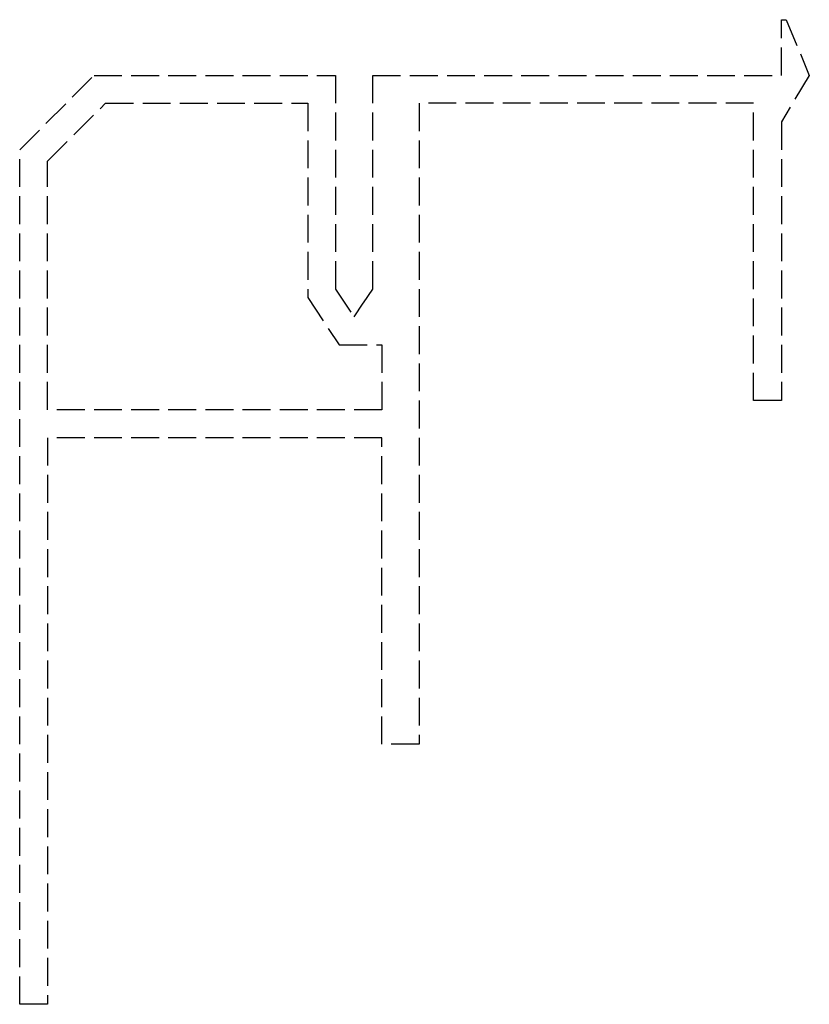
# Model space of a CAD drawing. Header units: millimetres. Extents: x -41 to 1.5, y -50 to 3.
import ezdxf

# ---------------------------------------------------------------- set-up
doc = ezdxf.new("R2010")
doc.units = ezdxf.units.MM
doc.header["$LTSCALE"] = 10
doc.linetypes.add('ALLCAD_Strich', pattern=[0.2, 0.15, -0.05])
doc.layers.add('BESCH_KONT_sich_schn_seit_2d', color=160, linetype='Continuous')

msp = doc.modelspace()

# ---------------------------------------------------------------- linework, layer by layer
at = {"layer": 'BESCH_KONT_sich_schn_seit_2d', "linetype": 'ALLCAD_Strich', "extrusion": (0, 1, -2e-16)}
for p, q in [((0, 0), (0, 3)), ((0, 3), (0.25, 3)), ((0.25, 3), (1.5, 0)), ((-41, -4), (-37, 0)), ((-37, 0), (-24, 0)), ((-24, 0), (-24, -11.5)), ((-22, -11.5), (-22, 0)), ((-22, 0), (0, 0)), ((1.5, 0), (0, -2.5)), ((-39.5, -4.621), (-36.379, -1.5)), ((-36.379, -1.5), (-25.5, -1.5)), ((-25.5, -1.5), (-25.5, -11.954)), ((-1.5, -1.5), (-19.5, -1.5)), ((-19.5, -1.5), (-19.5, -36)), ((-1.5, -17.5), (-1.5, -1.5)), ((0, -2.5), (0, -17.5)), ((-41, -50), (-41, -4)), ((-39.5, -18), (-39.5, -4.621)), ((-24, -11.5), (-23, -13)), ((-22.497, -12.245), (-22, -11.5)), ((-25.5, -11.954), (-23.803, -14.5)), ((-23, -13), (-22.505, -12.257)), ((-22.51, -12.256), (-22.509, -12.254)), ((-22.506, -12.259), (-22.51, -12.256)), ((-22.505, -12.257), (-22.509, -12.254)), ((-22.505, -12.257), (-22.509, -12.254)), ((-22.508, -12.254), (-22.509, -12.254)), ((-22.505, -12.258), (-22.509, -12.255)), ((-22.507, -12.251), (-22.508, -12.254)), ((-22.504, -12.255), (-22.508, -12.253)), ((-22.504, -12.256), (-22.508, -12.254)), ((-22.504, -12.256), (-22.508, -12.254)), ((-22.503, -12.254), (-22.507, -12.251)), ((-22.506, -12.25), (-22.505, -12.249)), ((-22.502, -12.253), (-22.506, -12.25)), ((-22.505, -12.249), (-22.504, -12.247)), ((-22.5, -12.251), (-22.505, -12.248)), ((-22.501, -12.252), (-22.505, -12.249)), ((-22.501, -12.252), (-22.505, -12.249)), ((-22.505, -12.257), (-22.504, -12.256)), ((-22.505, -12.257), (-22.505, -12.257)), ((-22.504, -12.256), (-22.497, -12.245)), ((-22.503, -12.246), (-22.504, -12.247)), ((-22.5, -12.25), (-22.504, -12.247)), ((-22.5, -12.25), (-22.504, -12.247)), ((-22.504, -12.256), (-22.504, -12.256)), ((-22.503, -12.245), (-22.501, -12.243)), ((-22.498, -12.248), (-22.503, -12.245)), ((-22.499, -12.248), (-22.503, -12.246)), ((-22.498, -12.246), (-22.502, -12.244)), ((-22.499, -12.24), (-22.501, -12.242)), ((-22.497, -12.245), (-22.501, -12.242)), ((-22.501, -12.242), (-22.501, -12.243)), ((-22.497, -12.245), (-22.501, -12.242)), ((-22.497, -12.245), (-22.501, -12.243)), ((-22.497, -12.245), (-22.501, -12.243)), ((-22.496, -12.244), (-22.5, -12.241)), ((-22.495, -12.243), (-22.499, -12.24)), ((-22.497, -12.245), (-22.497, -12.245)), ((-22.497, -12.245), (-22.497, -12.245)), ((-22.497, -12.245), (-22.497, -12.245)), ((-23.803, -14.5), (-21.5, -14.5)), ((-21.5, -14.5), (-21.5, -18)), ((-21.5, -18), (-39.5, -18)), ((0, -17.5), (-1.5, -17.5)), ((-21.5, -19.5), (-39.5, -19.5)), ((-39.5, -19.5), (-39.5, -50)), ((-21.5, -36), (-21.5, -19.5)), ((-19.5, -36), (-21.5, -36)), ((-39.5, -50), (-41, -50))]:
    msp.add_line(p, q, dxfattribs=at)

doc.saveas('drawing.dxf')
